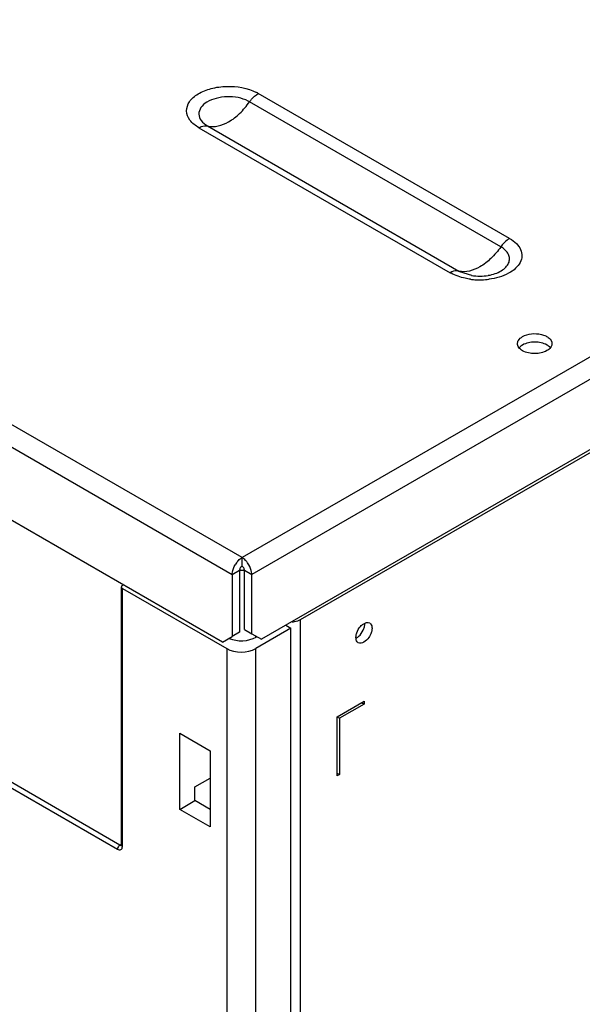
# Model space of a CAD drawing. Header units: millimetres. Extents: x 104 to 805, y 312 to 958.
# Tile 6 of 11: x 263 to 345, y 500 to 643. Entities that reach past the tile are written whole.
import ezdxf

# ---------------------------------------------------------------- set-up
doc = ezdxf.new("R2010")
doc.units = ezdxf.units.MM
doc.header["$LTSCALE"] = 82.53493
doc.layers.get('0').update_dxf_attribs({"linetype": 'CONTINUOUS'})

msp = doc.modelspace()

# ---------------------------------------------------------------- linework, layer by layer
at = {"color": 7, "linetype": 'Continuous'}
for p, q in [((303.97, 556.11), (788.34, 835.76)), ((686.16, 790.65), (295.49, 565.09)), ((687.58, 788.2), (296.9, 562.64)), ((687.58, 777.99), (298.32, 553.25)), ((295.49, 565.09), (110.93, 671.64)), ((109.52, 669.19), (294.07, 562.64)), ((334.26, 611.36), (297.84, 632.38)), ((333, 610.15), (296.58, 631.18)), ((289.24, 627.42), (325.66, 606.39)), ((290.5, 627.67), (326.92, 606.64)), ((327.03, 606.58), (328.74, 606.02)), ((328.74, 606.02), (328.75, 606.01)), ((331.18, 606.02), (331.19, 606.02)), ((292.66, 552.84), (209.57, 600.81)), ((295.49, 563.87), (295.49, 565.09)), ((294.07, 562.64), (295.13, 563.26)), ((294.07, 562.64), (294.07, 553.66)), ((295.13, 563.26), (295.13, 554.27)), ((295.84, 554.68), (295.84, 563.26)), ((295.84, 563.26), (296.9, 562.64)), ((296.9, 554.07), (296.9, 562.64)), ((278.14, 561.04), (278.29, 561.14)), ((278, 523.43), (278, 560.84)), ((278.15, 523.23), (278.15, 560.63)), ((278.15, 560.63), (293.28, 551.9)), ((301.82, 555.28), (302.56, 554.85)), ((303.97, 450.09), (303.97, 556.11)), ((295.13, 554.27), (294.07, 553.66)), ((295.84, 554.68), (296.9, 554.07)), ((296.9, 554.07), (298.32, 553.25)), ((302.56, 554.85), (297.48, 551.92)), ((302.56, 447.64), (302.56, 554.85)), ((292.66, 552.84), (294.07, 553.66)), ((297.51, 553.57), (297.51, 553.72)), ((297.51, 553.57), (297.64, 553.64)), ((228.68, 550.98), (277.44, 522.82)), ((277.79, 523.43), (229.02, 551.58)), ((293.28, 551.9), (293.28, 446.57)), ((297.48, 446.51), (297.48, 551.92)), ((309.28, 542.03), (313.17, 544.27)), ((313.17, 543.86), (309.63, 541.82)), ((312.81, 544.07), (313.17, 543.86)), ((313.17, 544.27), (313.17, 543.86)), ((309.28, 533.45), (309.28, 542.03)), ((309.28, 542.03), (309.63, 541.82)), ((309.63, 541.82), (309.63, 533.66)), ((286.5, 528.6), (286.5, 539.63)), ((286.5, 539.63), (290.89, 537.09)), ((290.89, 537.09), (290.89, 526.07)), ((309.28, 533.86), (309.63, 533.66)), ((288.66, 531.85), (290.89, 533.11)), ((309.63, 533.66), (309.28, 533.45)), ((288.66, 529.89), (288.66, 531.85)), ((286.5, 528.6), (288.66, 529.89)), ((290.89, 528.6), (288.66, 529.89)), ((290.89, 526.07), (286.5, 528.6)), ((277.79, 523.43), (278, 523.57)), ((278, 523.43), (278, 523.37)), ((278, 523.37), (278, 523.36))]:
    msp.add_line(p, q, dxfattribs=at)
for centre, radius, start, end in [((294.85, 627.19), 6, 60.0223, 62.9454), ((329.94, 615.55), 10.19, 262.4096, 265.8914), ((329.96, 613.21), 7.3, 260.4922, 279.612), ((329.96, 615.8), 10.44, 265.8614, 277.2956), ((297.45, 562.32), 3.43, 143.7238, 150.0094), ((297.33, 562.42), 3.26, 139.8899, 143.729), ((293.65, 562.42), 3.27, 36.2789, 40.1101), ((293.52, 562.32), 3.43, 29.9958, 36.2843), ((295.39, 568.39), 5.12, 267.1698, 274.9701), ((311.83, 555.48), 1.44, 359.9767, 3.5033), ((277.95, 523.55), 0.168, 284.2444, 295.4839)]:
    msp.add_arc(centre, radius, start, end, dxfattribs=at)
for centre, major_axis, start_param, end_param in [((278.5, 560.84), (0.5, 0.008), 8.665254, 10.201144), ((295.43, 554.81), (3, 0.05), 4.058756, 5.471302), ((295.4, 553.17), (3, 0.05), -2.365227, -0.811884)]:
    msp.add_ellipse(centre, major_axis=major_axis, ratio=0.587329, start_param=start_param, end_param=end_param, dxfattribs=at)
for points, knots in [([(289.24, 627.42), (288.75, 627.7), (287.9, 628.35), (287.28, 629.84), (287.82, 631.35), (289.17, 632.46), (291.06, 633.2), (293.95, 633.58), (296.27, 633.2), (297.58, 632.53)], [0, 0, 0, 0, 0.114907, 0.208787, 0.30169, 0.414587, 0.551843, 0.705051, 1, 1, 1, 1]), ([(296.58, 631.18), (296.67, 631.31), (297.03, 631.77), (297.47, 632.17), (297.84, 632.38)], [0, 0, 0, 0, 0.267273, 1, 1, 1, 1]), ([(296.39, 631.28), (295.47, 631.75), (293.83, 632.03), (291.79, 631.75), (290.45, 631.23), (289.49, 630.45), (289.11, 629.38), (289.55, 628.33), (290.15, 627.87), (290.5, 627.67)], [0, 0, 0, 0, 0.294982, 0.448165, 0.585392, 0.698272, 0.791166, 0.885057, 1, 1, 1, 1]), ([(290.5, 627.67), (291.5, 627.39), (293.34, 627.97), (295.24, 629.48), (296.16, 630.57), (296.58, 631.18)], [0, 0, 0, 0, 0.422718, 0.697173, 1, 1, 1, 1]), ([(289.24, 627.42), (289.35, 627.48), (289.73, 627.67), (290.2, 627.75), (290.5, 627.67)], [0, 0, 0, 0, 0.286766, 1, 1, 1, 1]), ([(334.26, 611.36), (334.62, 611.15), (335.24, 610.7), (335.9, 609.82), (336.12, 608.81), (335.84, 607.82), (335.14, 606.96), (333.67, 605.95), (332.26, 605.57), (331.28, 605.45)], [0, 0, 0, 0, 0.129779, 0.241355, 0.341195, 0.441863, 0.555349, 0.687423, 1, 1, 1, 1]), ([(334.26, 611.36), (334.14, 611.29), (333.66, 610.96), (333.26, 610.52), (333, 610.15)], [0, 0, 0, 0, 0.230614, 1, 1, 1, 1]), ([(333, 610.15), (332.58, 609.55), (331.65, 608.46), (329.76, 606.94), (327.91, 606.37), (326.92, 606.64)], [0, 0, 0, 0, 0.302827, 0.577282, 1, 1, 1, 1]), ([(331.19, 606.02), (331.84, 606.13), (332.77, 606.42), (333.72, 607.14), (334.16, 607.75), (334.31, 608.43), (334.06, 609.38), (333.45, 609.89), (333, 610.15)], [0, 0, 0, 0, 0.310501, 0.440897, 0.553536, 0.654846, 0.756664, 1, 1, 1, 1]), ([(326.92, 606.64), (326.82, 606.67), (326.39, 606.72), (325.95, 606.56), (325.66, 606.39)], [0, 0, 0, 0, 0.22141, 1, 1, 1, 1]), ([(328.59, 605.45), (328.33, 605.49), (327.38, 605.65), (326.44, 605.97), (325.81, 606.31)], [0, 0, 0, 0, 0.265099, 1, 1, 1, 1]), ([(335.44, 596.34), (335.46, 596.42), (335.61, 596.75), (335.9, 597), (336.15, 597.14)], [0, 0, 0, 0, 0.221497, 1, 1, 1, 1]), ([(336.15, 597.14), (336.53, 597.36), (337.46, 597.61), (338.63, 597.56), (339.49, 597.26), (340.1, 596.9), (340.41, 596.42), (340.41, 596.12)], [0, 0, 0, 0, 0.271119, 0.563792, 0.698525, 0.816713, 1, 1, 1, 1]), ([(336.15, 595.09), (335.94, 595.21), (335.59, 595.49), (335.41, 595.92), (335.41, 596.12)], [0, 0, 0, 0, 0.551088, 1, 1, 1, 1]), ([(339.69, 595.91), (339.16, 596.22), (337.92, 596.46), (336.67, 596.22), (336.15, 595.91)], [0, 0, 0, 0, 0.499704, 1, 1, 1, 1]), ([(340.41, 596.12), (340.41, 596.04), (340.37, 595.71), (340.13, 595.43), (339.93, 595.27)], [0, 0, 0, 0, 0.228832, 1, 1, 1, 1]), ([(339.68, 595.1), (339.16, 594.8), (337.92, 594.56), (336.68, 594.79), (336.15, 595.09)], [0, 0, 0, 0, 0.499765, 1, 1, 1, 1]), ([(294.07, 562.64), (294.07, 562.75), (294.12, 563.24), (294.3, 563.71), (294.49, 564.04)], [0, 0, 0, 0, 0.228767, 1, 1, 1, 1]), ([(294.83, 564.52), (294.88, 564.58), (295.07, 564.8), (295.3, 564.98), (295.49, 565.09)], [0, 0, 0, 0, 0.265985, 1, 1, 1, 1]), ([(296.15, 564.52), (296.1, 564.58), (295.9, 564.8), (295.67, 564.98), (295.49, 565.09)], [0, 0, 0, 0, 0.266, 1, 1, 1, 1]), ([(296.9, 562.64), (296.9, 562.75), (296.86, 563.24), (296.68, 563.71), (296.49, 564.04)], [0, 0, 0, 0, 0.228738, 1, 1, 1, 1]), ([(295.84, 563.25), (295.84, 563.3), (295.81, 563.5), (295.71, 563.68), (295.6, 563.78)], [0, 0, 0, 0, 0.231639, 1, 1, 1, 1]), ([(302.77, 555.78), (302.89, 555.79), (303.3, 555.83), (303.71, 555.96), (303.97, 556.11)], [0, 0, 0, 0, 0.267363, 1, 1, 1, 1]), ([(312.12, 554.18), (312.23, 554.52), (312.48, 554.94), (312.81, 555.28), (312.9, 555.35)], [0, 0, 0, 0, 0.759178, 1, 1, 1, 1]), ([(312.9, 555.35), (312.94, 555.39), (313.1, 555.51), (313.28, 555.61), (313.42, 555.65)], [0, 0, 0, 0, 0.270863, 1, 1, 1, 1]), ([(313.15, 554.81), (313.21, 554.98), (313.26, 555.2), (313.27, 555.42), (313.27, 555.48)], [0, 0, 0, 0, 0.767235, 1, 1, 1, 1]), ([(313.42, 555.65), (313.47, 555.67), (313.66, 555.72), (313.87, 555.69), (313.99, 555.62)], [0, 0, 0, 0, 0.279151, 1, 1, 1, 1]), ([(313.99, 555.62), (314.04, 555.59), (314.27, 555.4), (314.33, 555.09), (314.33, 554.86)], [0, 0, 0, 0, 0.220838, 1, 1, 1, 1]), ([(312, 553.52), (312, 553.57), (312.01, 553.79), (312.06, 554.02), (312.12, 554.18)], [0, 0, 0, 0, 0.232845, 1, 1, 1, 1]), ([(314.21, 554.2), (314.13, 553.96), (313.8, 553.26), (312.83, 552.48), (312.34, 552.76)], [0, 0, 0, 0, 0.313372, 1, 1, 1, 1]), ([(312.36, 553.64), (312.45, 553.71), (312.79, 554.04), (313.03, 554.47), (313.15, 554.81)], [0, 0, 0, 0, 0.240431, 1, 1, 1, 1]), ([(314.33, 554.86), (314.33, 554.81), (314.32, 554.59), (314.27, 554.37), (314.21, 554.2)], [0, 0, 0, 0, 0.232845, 1, 1, 1, 1]), ([(312.34, 552.76), (312.29, 552.79), (312.06, 552.98), (312, 553.3), (312, 553.52)], [0, 0, 0, 0, 0.220838, 1, 1, 1, 1]), ([(277.79, 523.43), (277.74, 523.4), (277.56, 523.24), (277.44, 523), (277.44, 522.82)], [0, 0, 0, 0, 0.242551, 1, 1, 1, 1]), ([(277.44, 522.82), (277.59, 522.73), (277.9, 522.66), (278.13, 522.96), (278.15, 523.13), (278.15, 523.23)], [0, 0, 0, 0, 0.490873, 0.719088, 1, 1, 1, 1]), ([(277.79, 523.43), (277.8, 523.42), (277.86, 523.38), (277.94, 523.37), (277.99, 523.38)], [0, 0, 0, 0, 0.286705, 1, 1, 1, 1]), ([(278.02, 523.36), (278.04, 523.32), (278.09, 523.27), (278.14, 523.24), (278.15, 523.23)], [0, 0, 0, 0, 0.720928, 1, 1, 1, 1])]:
    msp.add_open_spline(points, degree=3, knots=knots, dxfattribs=at)
for points in [[(296.58, 631.18), (296.52, 631.21), (296.46, 631.25), (296.39, 631.28)], [(326.92, 606.64), (326.95, 606.62), (326.99, 606.6), (327.03, 606.58)], [(325.81, 606.31), (325.76, 606.33), (325.71, 606.36), (325.66, 606.39)], [(335.41, 596.12), (335.41, 596.19), (335.42, 596.27), (335.44, 596.34)], [(335.89, 595.74), (335.82, 595.69), (335.75, 595.62), (335.69, 595.56)], [(336.15, 595.91), (336.06, 595.86), (335.97, 595.81), (335.89, 595.74)], [(339.93, 595.27), (339.85, 595.2), (339.77, 595.15), (339.68, 595.1)], [(340.14, 595.56), (340.01, 595.7), (339.85, 595.81), (339.69, 595.91)], [(295.49, 563.87), (295.38, 563.81), (295.3, 563.71), (295.24, 563.6)], [(295.6, 563.78), (295.56, 563.82), (295.53, 563.84), (295.49, 563.87)], [(295.15, 563.39), (295.14, 563.35), (295.13, 563.3), (295.13, 563.26)], [(295.24, 563.6), (295.2, 563.54), (295.17, 563.47), (295.15, 563.39)], [(312.01, 553.41), (312.14, 553.47), (312.25, 553.55), (312.36, 553.64)], [(278, 523.43), (278, 523.41), (278.01, 523.38), (278.02, 523.36)]]:
    msp.add_open_spline(points, degree=3, dxfattribs=at)

doc.saveas('drawing.dxf')
